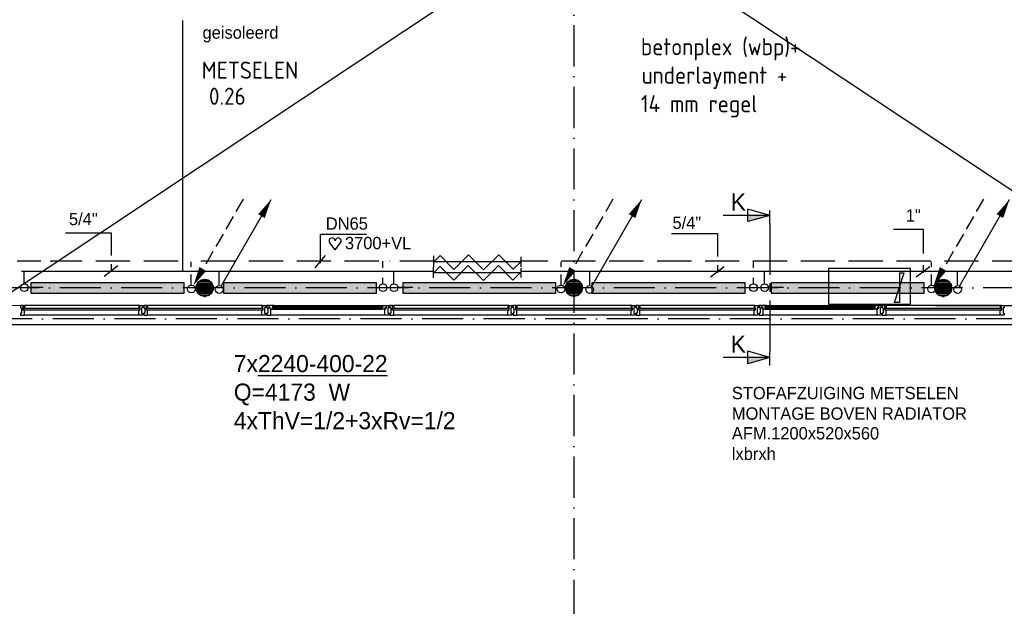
# Model space of a CAD drawing. Extents: x -866131 to -691536, y 173952 to 258052.
# Tile 34 of 160: x -850608 to -836210, y 212620 to 221189. Entities that reach past the tile are written whole.
import ezdxf
from ezdxf.enums import TextEntityAlignment as Align

# ---------------------------------------------------------------- set-up
doc = ezdxf.new("R2010")
doc.units = 0
doc.header["$LTSCALE"] = 100
for name, pattern in [('2322107', [2000, 1000, 1000]), ('2322108', [7, 5, -2]), ('CENTER2', [11.25, 7.5, -1.25, 1.25, -1.25]), ('CENTER4', [5, 3.125, -0.625, 0.625, -0.625]), ('DASHDOT', [9, 6, -1.5, 0, -1.5])]:
    doc.linetypes.add(name, pattern=pattern)
doc.layers.get('0').update_dxf_attribs({"linetype": 'CONTINUOUS'})
for name, color, linetype in [('AL$1----_ALGEMEEN', 7, 'CONTINUOUS'), ('AL$7----_STRAMIEN', 1, 'DASHDOT'), ('AL$8----_HULPLIJNEN', 2, 'CONTINUOUS'), ('AL21----_BUITENWAND', 4, 'CONTINUOUS'), ('AL28----_KONSTRUKTIE', 3, 'CONTINUOUS'), ('AL31----_BUITENKOZ', 7, 'CONTINUOUS'), ('ALXAA---_GEWBETON', 12, 'CONTINUOUS'), ('ALXOU---_GLAS', 7, 'CONTINUOUS'), ('BOUW', 8, 'CONTINUOUS'), ('DOORSNEDE', 1, 'CONTINUOUS'), ('VOLGNUMMER', 7, 'CONTINUOUS'), ('WI561---', 1, 'CONTINUOUS'), ('WL$1----', 4, 'CONTINUOUS'), ('WL531---', 4, 'CONTINUOUS'), ('WL561---', 4, 'CONTINUOUS'), ('WL561---_AANVOER', 4, 'CONTINUOUS'), ('WL561---_RETOUR', 4, 'CONTINUOUS'), ('WL570---_RETOUR', 3, 'CONTINUOUS'), ('WL570---_TOEVOER', 3, 'CONTINUOUS')]:
    doc.layers.add(name, color=color, linetype=linetype)
doc.styles.add('BURO-018', font='BUROFONT.shx', dxfattribs={"height": 180})
doc.styles.add('BURO-025', font='BUROFONT.shx', dxfattribs={"height": 250})
doc.styles.add('BURO-050', font='BUROFONT.shx', dxfattribs={"height": 500})
doc.styles.get("Standard").update_dxf_attribs({"font": 'ISOCP'})

# ---------------------------------------------------------------- blocks, each defined once
blk = doc.blocks.new('2322401')
at = {"color": 0, "linetype": 'CONTINUOUS'}
for p, q in [((-0.5, 0.5, 1), (-0.5, 0.5)), ((-0.5, 0.5, 1), (-0.5, -0.5, 1)), ((0.5, 0.5, 1), (-0.5, 0.5, 1)), ((0.5, 0.5), (-0.5, 0.5)), ((-0.5, 0.5), (-0.5, -0.5)), ((0.5, 0.5, 1), (0.5, 0.5)), ((0.5, -0.5, 1), (0.5, 0.5, 1)), ((0.5, -0.5), (0.5, 0.5)), ((-0.5, -0.5, 1), (-0.5, -0.5)), ((-0.5, -0.5, 1), (0.5, -0.5, 1)), ((-0.5, -0.5), (0.5, -0.5)), ((0.5, -0.5, 1), (0.5, -0.5))]:
    blk.add_line(p, q, dxfattribs=at)
blk = doc.blocks.new('CVHATCH1')
at = {"color": 0, "linetype": 'CONTINUOUS'}
blk.add_solid([(-0.5, -0.5), (0.5, -0.5), (-0.5, 0.5), (0.5, 0.5)], dxfattribs=at)
blk = doc.blocks.new('2322615')
at = {"color": 0, "linetype": 'CONTINUOUS'}
for p, q in [((-2.5, -7.5), (2.5, 7.5)), ((0, 7.5), (2.5, 7.5)), ((0, 7.5), (0, -7.5)), ((0, -7.5), (-2.5, -7.5))]:
    blk.add_line(p, q, dxfattribs=at)
at = {"color": 0, "linetype": 'CONTINUOUS', "style": 'BURO-018', "flags": 1}
blk.add_attdef('W_ID', (0, 0), '', height=1.8, dxfattribs=at)
blk = doc.blocks.new('CVRINFO2')
at = {"color": 0, "linetype": 'CONTINUOUS', "style": 'BURO-025'}
for tag, p in [('CV_TEXT125', (0, 0)), ('CV_TEXT225', (0, -4.17)), ('CV_TEXT325', (0, -8.33)), ('CV_TEXT425', (0, -12.5))]:
    blk.add_attdef(tag, p, '', height=2.5, dxfattribs=at)
blk = doc.blocks.new('LDV3108')
at = {"color": 0, "linetype": 'CONTINUOUS'}
for p, q in [((6.75, 11.69), (5.81, 10.07)), ((5.44, 9.42), (4.5, 7.79)), ((4.13, 7.14), (3.19, 5.52)), ((2.81, 4.87), (1.88, 3.25)), ((1.5, 2.6), (0.56, 0.97))]:
    blk.add_line(p, q, dxfattribs=at)
blk.add_lwpolyline([(0.25, 0.43, 0, 1, 0), (1.5, 2.6, 1, 1, 0)], format="xyseb", dxfattribs=at)
blk.add_circle((0, 0), 0.5, dxfattribs=at)
blk = doc.blocks.new('LDV1107')
at = {"color": 0, "linetype": 'CONTINUOUS'}
blk.add_line((0.25, 0.43), (6.75, 11.69), dxfattribs=at)
blk.add_lwpolyline([(6.75, 11.69, 0, 1, 0), (5.5, 9.53, 1, 1, 0)], format="xyseb", dxfattribs=at)
blk.add_circle((0, 0), 0.5, dxfattribs=at)
blk = doc.blocks.new('HART')
at = {"color": 1}
for q in [(-28.1, 39.5), (51.4, 39.5)]:
    blk.add_line((11.6, -12.9), q, dxfattribs=at)
for centre, start, end in [((-10.5, 52.8), 0, 217.18669), ((33.8, 52.8), 322.81331, 180)]:
    blk.add_arc(centre, 22.1, start, end, dxfattribs=at)

msp = doc.modelspace()

# ---------------------------------------------------------------- linework, layer by layer
at = {"color": 3, "linetype": 'CONTINUOUS'}
for p, q in [((-844550.119, 217578.955), (-844550.119, 217738.411)), ((-844547.761, 217657.912), (-844461.402, 217744.271)), ((-844461.402, 217744.271), (-844257.294, 217540.163)), ((-844257.294, 217540.163), (-844043.167, 217754.29)), ((-844043.167, 217754.29), (-843823.453, 217534.576)), ((-843823.453, 217534.576), (-843603.739, 217754.29)), ((-843603.739, 217754.29), (-843392.183, 217542.734)), ((-843277.006, 217577.9), (-843277.006, 217725.635)), ((-844554.495, 217419.607), (-844554.495, 217574.071)), ((-844547.907, 217497.227), (-844461.693, 217583.441)), ((-844546.567, 217657.912), (-843277.006, 217657.912)), ((-844465.923, 217587.668), (-844261.67, 217383.416)), ((-844261.67, 217383.416), (-844047.543, 217597.543)), ((-844047.543, 217597.543), (-843827.829, 217377.829)), ((-843827.829, 217377.829), (-843608.115, 217597.543)), ((-843608.115, 217597.543), (-843396.56, 217385.987)), ((-843392.183, 217542.734), (-843277.006, 217657.912)), ((-844546.713, 217496.938), (-843277.152, 217496.938)), ((-843396.56, 217385.987), (-843281.382, 217501.165)), ((-843281.382, 217558.98), (-843281.382, 217425.181))]:
    msp.add_line(p, q, dxfattribs=at)
at = {"layer": 'AL$1----_ALGEMEEN', "color": 8}
for p, q in [((-851026.336, 217014.366), (-833565.326, 228608.866)), ((-833565.326, 217010.397), (-851026.336, 228608.866)), ((-833565.326, 217010.397), (-851026.336, 217014.366))]:
    msp.add_line(p, q, dxfattribs=at)
at = {"layer": 'AL$7----_STRAMIEN', "color": 1}
for points in [[(-842502.826, 252610.366), (-842502.826, 212021.228)], [(-730609.16, 217271.228), (-862679.018, 217271.228)], [(-719909.644, 216821.228), (-863263.924, 216821.228)]]:
    msp.add_lwpolyline(points, dxfattribs=at)
at = {"layer": 'AL$8----_HULPLIJNEN', "color": 8}
msp.add_line((-837214.158, 217011.366), (-800012.826, 217011.366), dxfattribs=at)
at = {"layer": 'AL21----_BUITENWAND', "color": 8}
msp.add_line((-830802.887, 216731.228), (-859242.826, 216731.228), dxfattribs=at)
at = {"layer": 'AL28----_KONSTRUKTIE', "color": 8}
for centre in [(-847902.826, 217271.228), (-847902.826, 217271.228), (-842502.826, 217271.228), (-842502.826, 217271.228), (-837102.826, 217271.228), (-837102.826, 217271.228)]:
    msp.add_circle(centre, 125, dxfattribs=at)
at = {"layer": 'AL31----_BUITENKOZ', "color": 8, "linetype": 'CONTINUOUS'}
for p, q in [((-850554.826, 217011.366), (-850593.826, 217011.366)), ((-850593.826, 217011.366), (-850593.826, 217005.366)), ((-850593.826, 217005.366), (-850593.826, 216991.366)), ((-850593.826, 216991.366), (-850593.826, 216991.366)), ((-850593.826, 216991.366), (-850593.826, 216981.366)), ((-850554.826, 216944.366), (-850554.826, 217011.366)), ((-850554.826, 216974.367), (-850554.826, 217006.366)), ((-850554.826, 217006.366), (-850549.826, 217006.366)), ((-850549.826, 217006.366), (-850549.826, 217011.366)), ((-850549.826, 217011.366), (-850537.826, 217011.366)), ((-850537.826, 217011.366), (-850537.826, 216974.367)), ((-848855.826, 217011.366), (-848867.826, 217011.366)), ((-848867.826, 217011.366), (-848867.826, 216974.367)), ((-848855.826, 217006.366), (-848855.826, 217011.366)), ((-848850.826, 217006.366), (-848855.826, 217006.366)), ((-848850.826, 217011.366), (-848811.826, 217011.366)), ((-848850.826, 216944.366), (-848850.826, 217011.366)), ((-848850.826, 216974.367), (-848850.826, 217006.366)), ((-848811.826, 217011.366), (-848811.826, 217005.366)), ((-848811.826, 217005.366), (-848811.826, 216991.366)), ((-848811.826, 216991.366), (-848811.826, 216991.366)), ((-848811.826, 216991.366), (-848811.826, 216981.366)), ((-848754.826, 217011.366), (-848793.826, 217011.366)), ((-848793.826, 217011.366), (-848793.826, 217005.366)), ((-848793.826, 217005.366), (-848793.826, 216991.366)), ((-848793.826, 216991.366), (-848793.826, 216991.366)), ((-848793.826, 216991.366), (-848793.826, 216981.366)), ((-848754.826, 216944.366), (-848754.826, 217011.366)), ((-848754.826, 216974.367), (-848754.826, 217006.366)), ((-848754.826, 217006.366), (-848749.826, 217006.366)), ((-848749.826, 217006.366), (-848749.826, 217011.366)), ((-848749.826, 217011.366), (-848737.826, 217011.366)), ((-848737.826, 217011.366), (-848737.826, 216974.367)), ((-847055.826, 217011.366), (-847067.826, 217011.366)), ((-847067.826, 217011.366), (-847067.826, 216974.367)), ((-847055.826, 217006.366), (-847055.826, 217011.366)), ((-847050.826, 217006.366), (-847055.826, 217006.366)), ((-847050.826, 217011.366), (-847011.826, 217011.366)), ((-847050.826, 216944.366), (-847050.826, 217011.366)), ((-847050.826, 216974.367), (-847050.826, 217006.366)), ((-847011.826, 217011.366), (-847011.826, 217005.366)), ((-847011.826, 217005.366), (-847011.826, 216991.366)), ((-847011.826, 216991.366), (-847011.826, 216991.366)), ((-847011.826, 216991.366), (-847011.826, 216981.366)), ((-845154.826, 217011.366), (-845193.826, 217011.366)), ((-845193.826, 217011.366), (-845193.826, 217005.366)), ((-845193.826, 217005.366), (-845193.826, 216991.366)), ((-845193.826, 216991.366), (-845193.826, 216991.366)), ((-845193.826, 216991.366), (-845193.826, 216981.366)), ((-845154.826, 216944.366), (-845154.826, 217011.366)), ((-845154.826, 216974.367), (-845154.826, 217006.366)), ((-845154.826, 217006.366), (-845149.826, 217006.366)), ((-845149.826, 217006.366), (-845149.826, 217011.366)), ((-845149.826, 217011.366), (-845137.826, 217011.366)), ((-845137.826, 217011.366), (-845137.826, 216974.367)), ((-843455.826, 217011.366), (-843467.826, 217011.366)), ((-843467.826, 217011.366), (-843467.826, 216974.367)), ((-843455.826, 217006.366), (-843455.826, 217011.366)), ((-843450.826, 217006.366), (-843455.826, 217006.366)), ((-843450.826, 217011.366), (-843411.826, 217011.366)), ((-843450.826, 216944.366), (-843450.826, 217011.366)), ((-843450.826, 216974.367), (-843450.826, 217006.366)), ((-843411.826, 217011.366), (-843411.826, 217005.366)), ((-843411.826, 217005.366), (-843411.826, 216991.366)), ((-843411.826, 216991.366), (-843411.826, 216991.366)), ((-843411.826, 216991.366), (-843411.826, 216981.366)), ((-843354.826, 217011.366), (-843393.826, 217011.366)), ((-843393.826, 217011.366), (-843393.826, 217005.366)), ((-843393.826, 217005.366), (-843393.826, 216991.366)), ((-843393.826, 216991.366), (-843393.826, 216991.366)), ((-843393.826, 216991.366), (-843393.826, 216981.366)), ((-843354.826, 216944.366), (-843354.826, 217011.366)), ((-843354.826, 216974.367), (-843354.826, 217006.366)), ((-843354.826, 217006.366), (-843349.826, 217006.366)), ((-843349.826, 217006.366), (-843349.826, 217011.366)), ((-843349.826, 217011.366), (-843337.826, 217011.366)), ((-843337.826, 217011.366), (-843337.826, 216974.367)), ((-841655.826, 217011.366), (-841667.826, 217011.366)), ((-841667.826, 217011.366), (-841667.826, 216974.367)), ((-841655.826, 217006.366), (-841655.826, 217011.366)), ((-841650.826, 217006.366), (-841655.826, 217006.366)), ((-841650.826, 217011.366), (-841611.826, 217011.366)), ((-841650.826, 216944.366), (-841650.826, 217011.366)), ((-841650.826, 216974.367), (-841650.826, 217006.366)), ((-841611.826, 217011.366), (-841611.826, 217005.366)), ((-841611.826, 217005.366), (-841611.826, 216991.366)), ((-841611.826, 216991.366), (-841611.826, 216991.366)), ((-841611.826, 216991.366), (-841611.826, 216981.366)), ((-841554.826, 217011.366), (-841593.826, 217011.366)), ((-841593.826, 217011.366), (-841593.826, 217005.366)), ((-841593.826, 217005.366), (-841593.826, 216991.366)), ((-841593.826, 216991.366), (-841593.826, 216991.366)), ((-841593.826, 216991.366), (-841593.826, 216981.366)), ((-841554.826, 216944.366), (-841554.826, 217011.366)), ((-841554.826, 216974.367), (-841554.826, 217006.366)), ((-841554.826, 217006.366), (-841549.826, 217006.366)), ((-841549.826, 217006.366), (-841549.826, 217011.366)), ((-841549.826, 217011.366), (-841537.826, 217011.366)), ((-841537.826, 217011.366), (-841537.826, 216974.367)), ((-839855.826, 217011.366), (-839867.826, 217011.366)), ((-839867.826, 217011.366), (-839867.826, 216974.367)), ((-839855.826, 217006.366), (-839855.826, 217011.366)), ((-839850.826, 217006.366), (-839855.826, 217006.366)), ((-839850.826, 217011.366), (-839811.826, 217011.366)), ((-839850.826, 216944.366), (-839850.826, 217011.366)), ((-839850.826, 216974.367), (-839850.826, 217006.366)), ((-839811.826, 217011.366), (-839811.826, 217005.366)), ((-839811.826, 217005.366), (-839811.826, 216991.366)), ((-839811.826, 216991.366), (-839811.826, 216991.366)), ((-839811.826, 216991.366), (-839811.826, 216981.366)), ((-837954.826, 217011.366), (-837993.826, 217011.366)), ((-837993.826, 217011.366), (-837993.826, 217005.366)), ((-837993.826, 217005.366), (-837993.826, 216991.366)), ((-837993.826, 216991.366), (-837993.826, 216991.366)), ((-837993.826, 216991.366), (-837993.826, 216981.366)), ((-837954.826, 216944.366), (-837954.826, 217011.366)), ((-837954.826, 216974.367), (-837954.826, 217006.366)), ((-837954.826, 217006.366), (-837949.826, 217006.366)), ((-837949.826, 217006.366), (-837949.826, 217011.366)), ((-837949.826, 217011.366), (-837937.826, 217011.366)), ((-837937.826, 217011.366), (-837937.826, 216974.367)), ((-836255.826, 217011.366), (-836267.826, 217011.366)), ((-836267.826, 217011.366), (-836267.826, 216974.367)), ((-836255.826, 217006.366), (-836255.826, 217011.366)), ((-836250.826, 217006.366), (-836255.826, 217006.366)), ((-836250.826, 217011.366), (-836211.826, 217011.366)), ((-836250.826, 216944.366), (-836250.826, 217011.366)), ((-836250.826, 216974.367), (-836250.826, 217006.366)), ((-836211.826, 217011.366), (-836211.826, 217005.366)), ((-836211.826, 217005.366), (-836211.826, 216991.366)), ((-836211.826, 216991.366), (-836211.826, 216991.366)), ((-836211.826, 216991.366), (-836211.826, 216981.366)), ((-850593.826, 216981.366), (-850579.826, 216981.366)), ((-850579.826, 216901.366), (-850593.826, 216901.366)), ((-850593.826, 216901.366), (-850593.826, 216892.366)), ((-850593.826, 216892.366), (-850593.826, 216892.366)), ((-850593.826, 216892.366), (-850593.826, 216878.366)), ((-850593.826, 216878.366), (-850593.826, 216872.366)), ((-850593.826, 216872.366), (-850574.899, 216872.366)), ((-850579.826, 216981.366), (-850579.826, 216901.366)), ((-850574.899, 216872.366), (-850537.826, 216872.366)), ((-850537.826, 216974.367), (-850554.826, 216974.367)), ((-850537.826, 216944.366), (-850554.826, 216944.366)), ((-850537.826, 216891.366), (-850537.826, 216944.366)), ((-850537.826, 216883.366), (-850537.826, 216891.366)), ((-850537.826, 216879.366), (-850537.826, 216883.366)), ((-850537.826, 216872.366), (-850537.826, 216879.366)), ((-848867.826, 216974.367), (-848850.826, 216974.367)), ((-848867.826, 216891.366), (-848867.826, 216944.366)), ((-848867.826, 216944.366), (-848850.826, 216944.366)), ((-848867.826, 216883.366), (-848867.826, 216891.366)), ((-848867.826, 216879.366), (-848867.826, 216883.366)), ((-848867.826, 216872.366), (-848867.826, 216879.366)), ((-848830.754, 216872.366), (-848867.826, 216872.366)), ((-848811.826, 216872.366), (-848830.754, 216872.366)), ((-848811.826, 216981.366), (-848825.826, 216981.366)), ((-848825.826, 216981.366), (-848825.826, 216901.366)), ((-848825.826, 216901.366), (-848811.826, 216901.366)), ((-848811.826, 216901.366), (-848811.826, 216891.866)), ((-848811.826, 216891.866), (-848811.826, 216891.866)), ((-848811.826, 216891.866), (-848811.826, 216878.366)), ((-848811.826, 216878.366), (-848811.826, 216872.366)), ((-848793.826, 216981.366), (-848779.826, 216981.366)), ((-848779.826, 216901.366), (-848793.826, 216901.366)), ((-848793.826, 216901.366), (-848793.826, 216892.366)), ((-848793.826, 216892.366), (-848793.826, 216892.366)), ((-848793.826, 216892.366), (-848793.826, 216878.366)), ((-848793.826, 216878.366), (-848793.826, 216872.366)), ((-848793.826, 216872.366), (-848774.899, 216872.366)), ((-848779.826, 216981.366), (-848779.826, 216901.366)), ((-848774.899, 216872.366), (-848737.826, 216872.366)), ((-848737.826, 216974.367), (-848754.826, 216974.367)), ((-848737.826, 216944.366), (-848754.826, 216944.366)), ((-848737.826, 216891.366), (-848737.826, 216944.366)), ((-848737.826, 216883.366), (-848737.826, 216891.366)), ((-848737.826, 216879.366), (-848737.826, 216883.366)), ((-848737.826, 216872.366), (-848737.826, 216879.366)), ((-847067.826, 216974.367), (-847050.826, 216974.367)), ((-847067.826, 216891.366), (-847067.826, 216944.366)), ((-847067.826, 216944.366), (-847050.826, 216944.366)), ((-847067.826, 216883.366), (-847067.826, 216891.366)), ((-847067.826, 216879.366), (-847067.826, 216883.366)), ((-847067.826, 216872.366), (-847067.826, 216879.366)), ((-847030.754, 216872.366), (-847067.826, 216872.366)), ((-847011.826, 216872.366), (-847030.754, 216872.366)), ((-847011.826, 216981.366), (-847025.826, 216981.366)), ((-847025.826, 216981.366), (-847025.826, 216901.366)), ((-847025.826, 216901.366), (-847011.826, 216901.366)), ((-847011.826, 216901.366), (-847011.826, 216891.866)), ((-847011.826, 216891.866), (-847011.826, 216891.866)), ((-847011.826, 216891.866), (-847011.826, 216878.366)), ((-847011.826, 216878.366), (-847011.826, 216872.366)), ((-845193.826, 216981.366), (-845179.826, 216981.366)), ((-845179.826, 216901.366), (-845193.826, 216901.366)), ((-845193.826, 216901.366), (-845193.826, 216892.366)), ((-845193.826, 216892.366), (-845193.826, 216892.366)), ((-845193.826, 216892.366), (-845193.826, 216878.366)), ((-845193.826, 216878.366), (-845193.826, 216872.366)), ((-845193.826, 216872.366), (-845174.899, 216872.366)), ((-845179.826, 216981.366), (-845179.826, 216901.366)), ((-845174.899, 216872.366), (-845137.826, 216872.366)), ((-845137.826, 216974.367), (-845154.826, 216974.367)), ((-845137.826, 216944.366), (-845154.826, 216944.366)), ((-845137.826, 216891.366), (-845137.826, 216944.366)), ((-845137.826, 216883.366), (-845137.826, 216891.366)), ((-845137.826, 216879.366), (-845137.826, 216883.366)), ((-845137.826, 216872.366), (-845137.826, 216879.366)), ((-843467.826, 216974.367), (-843450.826, 216974.367)), ((-843467.826, 216891.366), (-843467.826, 216944.366)), ((-843467.826, 216944.366), (-843450.826, 216944.366)), ((-843467.826, 216883.366), (-843467.826, 216891.366)), ((-843467.826, 216879.366), (-843467.826, 216883.366)), ((-843467.826, 216872.366), (-843467.826, 216879.366)), ((-843430.754, 216872.366), (-843467.826, 216872.366)), ((-843411.826, 216872.366), (-843430.754, 216872.366)), ((-843411.826, 216981.366), (-843425.826, 216981.366)), ((-843425.826, 216981.366), (-843425.826, 216901.366)), ((-843425.826, 216901.366), (-843411.826, 216901.366)), ((-843411.826, 216901.366), (-843411.826, 216891.866)), ((-843411.826, 216891.866), (-843411.826, 216891.866)), ((-843411.826, 216891.866), (-843411.826, 216878.366)), ((-843411.826, 216878.366), (-843411.826, 216872.366)), ((-843393.826, 216981.366), (-843379.826, 216981.366)), ((-843379.826, 216901.366), (-843393.826, 216901.366)), ((-843393.826, 216901.366), (-843393.826, 216892.366)), ((-843393.826, 216892.366), (-843393.826, 216892.366)), ((-843393.826, 216892.366), (-843393.826, 216878.366)), ((-843393.826, 216878.366), (-843393.826, 216872.366)), ((-843393.826, 216872.366), (-843374.899, 216872.366)), ((-843379.826, 216981.366), (-843379.826, 216901.366)), ((-843374.899, 216872.366), (-843337.826, 216872.366)), ((-843337.826, 216974.367), (-843354.826, 216974.367)), ((-843337.826, 216944.366), (-843354.826, 216944.366)), ((-843337.826, 216891.366), (-843337.826, 216944.366)), ((-843337.826, 216883.366), (-843337.826, 216891.366)), ((-843337.826, 216879.366), (-843337.826, 216883.366)), ((-843337.826, 216872.366), (-843337.826, 216879.366)), ((-841667.826, 216974.367), (-841650.826, 216974.367)), ((-841667.826, 216891.366), (-841667.826, 216944.366)), ((-841667.826, 216944.366), (-841650.826, 216944.366)), ((-841667.826, 216883.366), (-841667.826, 216891.366)), ((-841667.826, 216879.366), (-841667.826, 216883.366)), ((-841667.826, 216872.366), (-841667.826, 216879.366)), ((-841630.754, 216872.366), (-841667.826, 216872.366)), ((-841611.826, 216872.366), (-841630.754, 216872.366)), ((-841611.826, 216981.366), (-841625.826, 216981.366)), ((-841625.826, 216981.366), (-841625.826, 216901.366)), ((-841625.826, 216901.366), (-841611.826, 216901.366)), ((-841611.826, 216901.366), (-841611.826, 216891.866)), ((-841611.826, 216891.866), (-841611.826, 216891.866)), ((-841611.826, 216891.866), (-841611.826, 216878.366)), ((-841611.826, 216878.366), (-841611.826, 216872.366)), ((-841593.826, 216981.366), (-841579.826, 216981.366)), ((-841579.826, 216901.366), (-841593.826, 216901.366)), ((-841593.826, 216901.366), (-841593.826, 216892.366)), ((-841593.826, 216892.366), (-841593.826, 216892.366)), ((-841593.826, 216892.366), (-841593.826, 216878.366)), ((-841593.826, 216878.366), (-841593.826, 216872.366)), ((-841593.826, 216872.366), (-841574.899, 216872.366)), ((-841579.826, 216981.366), (-841579.826, 216901.366)), ((-841574.899, 216872.366), (-841537.826, 216872.366)), ((-841537.826, 216974.367), (-841554.826, 216974.367)), ((-841537.826, 216944.366), (-841554.826, 216944.366)), ((-841537.826, 216891.366), (-841537.826, 216944.366)), ((-841537.826, 216883.366), (-841537.826, 216891.366)), ((-841537.826, 216879.366), (-841537.826, 216883.366)), ((-841537.826, 216872.366), (-841537.826, 216879.366)), ((-839867.826, 216974.367), (-839850.826, 216974.367)), ((-839867.826, 216891.366), (-839867.826, 216944.366)), ((-839867.826, 216944.366), (-839850.826, 216944.366)), ((-839867.826, 216883.366), (-839867.826, 216891.366)), ((-839867.826, 216879.366), (-839867.826, 216883.366)), ((-839867.826, 216872.366), (-839867.826, 216879.366)), ((-839830.754, 216872.366), (-839867.826, 216872.366)), ((-839811.826, 216872.366), (-839830.754, 216872.366)), ((-839811.826, 216981.366), (-839825.826, 216981.366)), ((-839825.826, 216981.366), (-839825.826, 216901.366)), ((-839825.826, 216901.366), (-839811.826, 216901.366)), ((-839811.826, 216901.366), (-839811.826, 216891.866)), ((-839811.826, 216891.866), (-839811.826, 216891.866)), ((-839811.826, 216891.866), (-839811.826, 216878.366)), ((-839811.826, 216878.366), (-839811.826, 216872.366)), ((-837993.826, 216981.366), (-837979.826, 216981.366)), ((-837979.826, 216901.366), (-837993.826, 216901.366)), ((-837993.826, 216901.366), (-837993.826, 216892.366)), ((-837993.826, 216892.366), (-837993.826, 216892.366)), ((-837993.826, 216892.366), (-837993.826, 216878.366)), ((-837993.826, 216878.366), (-837993.826, 216872.366)), ((-837993.826, 216872.366), (-837974.899, 216872.366)), ((-837979.826, 216981.366), (-837979.826, 216901.366)), ((-837974.899, 216872.366), (-837937.826, 216872.366)), ((-837937.826, 216974.367), (-837954.826, 216974.367)), ((-837937.826, 216944.366), (-837954.826, 216944.366)), ((-837937.826, 216891.366), (-837937.826, 216944.366)), ((-837937.826, 216883.366), (-837937.826, 216891.366)), ((-837937.826, 216879.366), (-837937.826, 216883.366)), ((-837937.826, 216872.366), (-837937.826, 216879.366)), ((-836267.826, 216974.367), (-836250.826, 216974.367)), ((-836267.826, 216891.366), (-836267.826, 216944.366)), ((-836267.826, 216944.366), (-836250.826, 216944.366)), ((-836267.826, 216883.366), (-836267.826, 216891.366)), ((-836267.826, 216879.366), (-836267.826, 216883.366)), ((-836267.826, 216872.366), (-836267.826, 216879.366)), ((-836230.754, 216872.366), (-836267.826, 216872.366)), ((-836211.826, 216872.366), (-836230.754, 216872.366)), ((-836211.826, 216981.366), (-836225.826, 216981.366)), ((-836225.826, 216981.366), (-836225.826, 216901.366)), ((-836225.826, 216901.366), (-836211.826, 216901.366)), ((-836211.826, 216901.366), (-836211.826, 216891.866)), ((-836211.826, 216891.866), (-836211.826, 216891.866)), ((-836211.826, 216891.866), (-836211.826, 216878.366)), ((-836211.826, 216878.366), (-836211.826, 216872.366))]:
    msp.add_line(p, q, dxfattribs=at)
at = {"layer": 'AL31----_BUITENKOZ', "color": 8}
for p, q in [((-848867.826, 217011.366), (-850537.826, 217011.366)), ((-847067.826, 217011.366), (-848737.826, 217011.366)), ((-846993.826, 217011.366), (-846993.826, 216981.866)), ((-846960.826, 217011.366), (-846993.826, 217011.366)), ((-846960.826, 216975.366), (-846960.826, 217011.366)), ((-846950.577, 217010.124), (-846957.642, 217010.124)), ((-846957.642, 217010.124), (-846957.642, 216980.366)), ((-846948.128, 217014.366), (-846950.577, 217010.124)), ((-846905.642, 217014.366), (-846948.128, 217014.366)), ((-846905.642, 216973.366), (-846905.642, 217014.366)), ((-846905.642, 217012.07), (-846905.642, 216998.538)), ((-846888.642, 217012.07), (-846905.642, 217012.07)), ((-846905.642, 216998.538), (-846888.642, 216998.538)), ((-846890.701, 217014.366), (-845314.951, 217014.366)), ((-846888.642, 216998.538), (-846888.642, 217012.07)), ((-845317.01, 216998.538), (-845317.01, 217012.07)), ((-845317.01, 217012.07), (-845300.01, 217012.07)), ((-845300.01, 216998.538), (-845317.01, 216998.538)), ((-845300.01, 216973.366), (-845300.01, 217014.366)), ((-845300.01, 217014.366), (-845257.524, 217014.366)), ((-845300.01, 217012.07), (-845300.01, 216998.538)), ((-845257.524, 217014.366), (-845255.075, 217010.124)), ((-845255.075, 217010.124), (-845248.01, 217010.124)), ((-845248.01, 217010.124), (-845248.01, 216980.366)), ((-845244.826, 216975.366), (-845244.826, 217011.366)), ((-845244.826, 217011.366), (-845211.826, 217011.366)), ((-845211.826, 217011.366), (-845211.826, 216981.866)), ((-843467.826, 217011.366), (-845137.826, 217011.366)), ((-841667.826, 217011.366), (-843337.826, 217011.366)), ((-839867.826, 217011.366), (-841537.826, 217011.366)), ((-839793.826, 217011.366), (-839793.826, 216981.866)), ((-839760.826, 217011.366), (-839793.826, 217011.366)), ((-839760.826, 216975.366), (-839760.826, 217011.366)), ((-839750.577, 217010.124), (-839757.642, 217010.124)), ((-839757.642, 217010.124), (-839757.642, 216980.366)), ((-839748.128, 217014.366), (-839750.577, 217010.124)), ((-839705.642, 217014.366), (-839748.128, 217014.366)), ((-839705.642, 216973.366), (-839705.642, 217014.366)), ((-839705.642, 217012.07), (-839705.642, 216998.538)), ((-839688.642, 217012.07), (-839705.642, 217012.07)), ((-839705.642, 216998.538), (-839688.642, 216998.538)), ((-839690.701, 217014.366), (-838114.951, 217014.366)), ((-839688.642, 216998.538), (-839688.642, 217012.07)), ((-838117.01, 216998.538), (-838117.01, 217012.07)), ((-838117.01, 217012.07), (-838100.01, 217012.07)), ((-838100.01, 216998.538), (-838117.01, 216998.538)), ((-838100.01, 216973.366), (-838100.01, 217014.366)), ((-838100.01, 217014.366), (-838057.524, 217014.366)), ((-838100.01, 217012.07), (-838100.01, 216998.538)), ((-838057.524, 217014.366), (-838055.075, 217010.124)), ((-838055.075, 217010.124), (-838048.01, 217010.124)), ((-838048.01, 217010.124), (-838048.01, 216980.366)), ((-838044.826, 216975.366), (-838044.826, 217011.366)), ((-838044.826, 217011.366), (-838011.826, 217011.366)), ((-838011.826, 217011.366), (-838011.826, 216981.866)), ((-836267.826, 217011.366), (-837937.826, 217011.366)), ((-848867.826, 216872.366), (-850537.826, 216872.366)), ((-847067.826, 216872.366), (-848737.826, 216872.366)), ((-846993.826, 216981.866), (-846979.826, 216981.866)), ((-846979.826, 216901.866), (-846993.826, 216901.866)), ((-846993.826, 216901.866), (-846993.826, 216872.366)), ((-846993.826, 216872.366), (-846937.826, 216872.366)), ((-846979.826, 216981.866), (-846979.826, 216901.866)), ((-846946.826, 216975.366), (-846960.826, 216975.366)), ((-846957.642, 216980.366), (-846935.142, 216980.366)), ((-846946.826, 216960.366), (-846946.826, 216975.366)), ((-846937.826, 216960.366), (-846946.826, 216960.366)), ((-846935.142, 216975.366), (-846943.142, 216975.366)), ((-846943.142, 216975.366), (-846943.142, 216960.366)), ((-846943.142, 216960.366), (-846937.826, 216960.366)), ((-846937.826, 216872.366), (-846937.826, 216960.366)), ((-846937.826, 216960.366), (-846890.701, 216960.366)), ((-845267.826, 216872.366), (-846937.826, 216872.366)), ((-846935.142, 216980.366), (-846935.142, 216975.366)), ((-846888.642, 216973.366), (-846905.642, 216973.366)), ((-846890.701, 216960.366), (-846888.642, 216973.366)), ((-846890.701, 216960.366), (-845314.951, 216960.366)), ((-845314.951, 216960.366), (-845317.01, 216973.366)), ((-845317.01, 216973.366), (-845300.01, 216973.366)), ((-845267.826, 216960.366), (-845314.951, 216960.366)), ((-845248.01, 216980.366), (-845270.51, 216980.366)), ((-845270.51, 216980.366), (-845270.51, 216975.366)), ((-845270.51, 216975.366), (-845262.51, 216975.366)), ((-845267.826, 216872.366), (-845267.826, 216960.366)), ((-845267.826, 216960.366), (-845258.826, 216960.366)), ((-845262.51, 216960.366), (-845267.826, 216960.366)), ((-845211.826, 216872.366), (-845267.826, 216872.366)), ((-845262.51, 216975.366), (-845262.51, 216960.366)), ((-845258.826, 216960.366), (-845258.826, 216975.366)), ((-845258.826, 216975.366), (-845244.826, 216975.366)), ((-845211.826, 216981.866), (-845225.826, 216981.866)), ((-845225.826, 216981.866), (-845225.826, 216901.866)), ((-845225.826, 216901.866), (-845211.826, 216901.866)), ((-845211.826, 216901.866), (-845211.826, 216872.366)), ((-843467.826, 216872.366), (-845137.826, 216872.366)), ((-841667.826, 216872.366), (-843337.826, 216872.366)), ((-839867.826, 216872.366), (-841537.826, 216872.366)), ((-839793.826, 216981.866), (-839779.826, 216981.866)), ((-839779.826, 216901.866), (-839793.826, 216901.866)), ((-839793.826, 216901.866), (-839793.826, 216872.366)), ((-839793.826, 216872.366), (-839737.826, 216872.366)), ((-839779.826, 216981.866), (-839779.826, 216901.866)), ((-839746.826, 216975.366), (-839760.826, 216975.366)), ((-839757.642, 216980.366), (-839735.142, 216980.366)), ((-839746.826, 216960.366), (-839746.826, 216975.366)), ((-839737.826, 216960.366), (-839746.826, 216960.366)), ((-839735.142, 216975.366), (-839743.142, 216975.366)), ((-839743.142, 216975.366), (-839743.142, 216960.366)), ((-839743.142, 216960.366), (-839737.826, 216960.366)), ((-839737.826, 216872.366), (-839737.826, 216960.366)), ((-839737.826, 216960.366), (-839690.701, 216960.366)), ((-838067.826, 216872.366), (-839737.826, 216872.366)), ((-839735.142, 216980.366), (-839735.142, 216975.366)), ((-839688.642, 216973.366), (-839705.642, 216973.366)), ((-839690.701, 216960.366), (-839688.642, 216973.366)), ((-839690.701, 216960.366), (-838114.951, 216960.366)), ((-838114.951, 216960.366), (-838117.01, 216973.366)), ((-838117.01, 216973.366), (-838100.01, 216973.366)), ((-838067.826, 216960.366), (-838114.951, 216960.366)), ((-838048.01, 216980.366), (-838070.51, 216980.366)), ((-838070.51, 216980.366), (-838070.51, 216975.366)), ((-838070.51, 216975.366), (-838062.51, 216975.366)), ((-838067.826, 216872.366), (-838067.826, 216960.366)), ((-838067.826, 216960.366), (-838058.826, 216960.366)), ((-838062.51, 216960.366), (-838067.826, 216960.366)), ((-838011.826, 216872.366), (-838067.826, 216872.366)), ((-838062.51, 216975.366), (-838062.51, 216960.366)), ((-838058.826, 216960.366), (-838058.826, 216975.366)), ((-838058.826, 216975.366), (-838044.826, 216975.366)), ((-838011.826, 216981.866), (-838025.826, 216981.866)), ((-838025.826, 216981.866), (-838025.826, 216901.866)), ((-838025.826, 216901.866), (-838011.826, 216901.866)), ((-838011.826, 216901.866), (-838011.826, 216872.366)), ((-836267.826, 216872.366), (-837937.826, 216872.366))]:
    msp.add_line(p, q, dxfattribs=at)
at = {"layer": 'ALXAA---_GEWBETON', "color": 8}
for p, q in [((-848026.835, 217286.94), (-847778.818, 217286.94)), ((-848026.835, 217286.94), (-847778.818, 217286.94)), ((-848022.616, 217306.94), (-847783.036, 217306.94)), ((-848022.616, 217306.94), (-847783.036, 217306.94)), ((-848014.724, 217326.94), (-847790.929, 217326.94)), ((-848014.724, 217326.94), (-847790.929, 217326.94)), ((-848002.288, 217346.94), (-847803.365, 217346.94)), ((-848002.288, 217346.94), (-847803.365, 217346.94)), ((-847983.226, 217366.94), (-847822.427, 217366.94)), ((-847983.226, 217366.94), (-847822.427, 217366.94)), ((-847950.108, 217386.94), (-847855.545, 217386.94)), ((-847950.108, 217386.94), (-847855.545, 217386.94)), ((-842626.835, 217286.94), (-842378.818, 217286.94)), ((-842626.835, 217286.94), (-842378.818, 217286.94)), ((-842622.616, 217306.94), (-842383.036, 217306.94)), ((-842622.616, 217306.94), (-842383.036, 217306.94)), ((-842614.724, 217326.94), (-842390.929, 217326.94)), ((-842614.724, 217326.94), (-842390.929, 217326.94)), ((-842602.288, 217346.94), (-842403.365, 217346.94)), ((-842602.288, 217346.94), (-842403.365, 217346.94)), ((-842583.226, 217366.94), (-842422.427, 217366.94)), ((-842583.226, 217366.94), (-842422.427, 217366.94)), ((-842550.108, 217386.94), (-842455.545, 217386.94)), ((-842550.108, 217386.94), (-842455.545, 217386.94)), ((-837226.835, 217286.94), (-836978.818, 217286.94)), ((-837226.835, 217286.94), (-836978.818, 217286.94)), ((-837222.616, 217306.94), (-836983.036, 217306.94)), ((-837222.616, 217306.94), (-836983.036, 217306.94)), ((-837214.724, 217326.94), (-836990.929, 217326.94)), ((-837214.724, 217326.94), (-836990.929, 217326.94)), ((-837202.288, 217346.94), (-837003.365, 217346.94)), ((-837202.288, 217346.94), (-837003.365, 217346.94)), ((-837183.226, 217366.94), (-837022.427, 217366.94)), ((-837183.226, 217366.94), (-837022.427, 217366.94)), ((-837150.108, 217386.94), (-837055.545, 217386.94)), ((-837150.108, 217386.94), (-837055.545, 217386.94)), ((-848027.753, 217266.94), (-847777.9, 217266.94)), ((-848027.753, 217266.94), (-847777.9, 217266.94)), ((-848025.444, 217246.94), (-847780.208, 217246.94)), ((-848025.444, 217246.94), (-847780.208, 217246.94)), ((-848019.718, 217226.94), (-847785.935, 217226.94)), ((-848019.718, 217226.94), (-847785.935, 217226.94)), ((-848010.028, 217206.94), (-847795.625, 217206.94)), ((-848010.028, 217206.94), (-847795.625, 217206.94)), ((-847995.134, 217186.94), (-847810.519, 217186.94)), ((-847995.134, 217186.94), (-847810.519, 217186.94)), ((-847971.74, 217166.94), (-847833.912, 217166.94)), ((-847971.74, 217166.94), (-847833.912, 217166.94)), ((-847916.156, 217146.94), (-847889.496, 217146.94)), ((-847916.156, 217146.94), (-847889.496, 217146.94)), ((-842627.753, 217266.94), (-842377.9, 217266.94)), ((-842627.753, 217266.94), (-842377.9, 217266.94)), ((-842625.444, 217246.94), (-842380.208, 217246.94)), ((-842625.444, 217246.94), (-842380.208, 217246.94)), ((-842619.718, 217226.94), (-842385.935, 217226.94)), ((-842619.718, 217226.94), (-842385.935, 217226.94)), ((-842610.028, 217206.94), (-842395.625, 217206.94)), ((-842610.028, 217206.94), (-842395.625, 217206.94)), ((-842595.134, 217186.94), (-842410.519, 217186.94)), ((-842595.134, 217186.94), (-842410.519, 217186.94)), ((-842571.74, 217166.94), (-842433.912, 217166.94)), ((-842571.74, 217166.94), (-842433.912, 217166.94)), ((-842516.156, 217146.94), (-842489.496, 217146.94)), ((-842516.156, 217146.94), (-842489.496, 217146.94)), ((-837227.753, 217266.94), (-836977.9, 217266.94)), ((-837227.753, 217266.94), (-836977.9, 217266.94)), ((-837225.444, 217246.94), (-836980.208, 217246.94)), ((-837225.444, 217246.94), (-836980.208, 217246.94)), ((-837219.718, 217226.94), (-836985.935, 217226.94)), ((-837219.718, 217226.94), (-836985.935, 217226.94)), ((-837210.028, 217206.94), (-836995.625, 217206.94)), ((-837210.028, 217206.94), (-836995.625, 217206.94)), ((-837195.134, 217186.94), (-837010.519, 217186.94)), ((-837195.134, 217186.94), (-837010.519, 217186.94)), ((-837171.74, 217166.94), (-837033.912, 217166.94)), ((-837171.74, 217166.94), (-837033.912, 217166.94)), ((-837116.156, 217146.94), (-837089.496, 217146.94)), ((-837116.156, 217146.94), (-837089.496, 217146.94))]:
    msp.add_line(p, q, dxfattribs=at)
at = {"layer": 'ALXOU---_GLAS', "color": 8}
for p, q in [((-846903.642, 216975.367), (-846903.642, 216996.538)), ((-846903.642, 216996.538), (-845302.01, 216996.538)), ((-845302.01, 216996.538), (-845302.01, 216975.367)), ((-839703.642, 216975.367), (-839703.642, 216996.538)), ((-839703.642, 216996.538), (-838102.01, 216996.538)), ((-838102.01, 216996.538), (-838102.01, 216975.367)), ((-850552.826, 216946.367), (-850552.826, 216972.367)), ((-850552.826, 216972.367), (-848852.826, 216972.367)), ((-848852.826, 216946.367), (-850552.826, 216946.367)), ((-848852.826, 216972.367), (-848852.826, 216946.367)), ((-848752.826, 216946.367), (-848752.826, 216972.367)), ((-848752.826, 216972.367), (-847052.826, 216972.367)), ((-847052.826, 216946.367), (-848752.826, 216946.367)), ((-847052.826, 216972.367), (-847052.826, 216946.367)), ((-845302.01, 216975.367), (-846903.642, 216975.367)), ((-845152.826, 216946.367), (-845152.826, 216972.367)), ((-845152.826, 216972.367), (-843452.826, 216972.367)), ((-843452.826, 216946.367), (-845152.826, 216946.367)), ((-843452.826, 216972.367), (-843452.826, 216946.367)), ((-843352.826, 216946.367), (-843352.826, 216972.367)), ((-843352.826, 216972.367), (-841652.826, 216972.367)), ((-841652.826, 216946.367), (-843352.826, 216946.367)), ((-841652.826, 216972.367), (-841652.826, 216946.367)), ((-841552.826, 216946.367), (-841552.826, 216972.367)), ((-841552.826, 216972.367), (-839852.826, 216972.367)), ((-839852.826, 216946.367), (-841552.826, 216946.367)), ((-839852.826, 216972.367), (-839852.826, 216946.367)), ((-838102.01, 216975.367), (-839703.642, 216975.367)), ((-837952.826, 216946.367), (-837952.826, 216972.367)), ((-837952.826, 216972.367), (-836252.826, 216972.367)), ((-836252.826, 216946.367), (-837952.826, 216946.367)), ((-836252.826, 216972.367), (-836252.826, 216946.367))]:
    msp.add_line(p, q, dxfattribs=at)
at = {"layer": 'DOORSNEDE', "color": 220}
for p, q in [((-839636.04, 218329.676), (-840322.379, 218329.676)), ((-839961.148, 218239.403), (-839961.148, 218419.949)), ((-839636.04, 218329.676), (-839961.148, 218419.949)), ((-839636.04, 218329.676), (-839961.148, 218239.403)), ((-839636.04, 216253.965), (-839961.148, 216344.238)), ((-839961.148, 216163.692), (-839961.148, 216344.238)), ((-839636.04, 216253.965), (-840322.379, 216253.965)), ((-839636.04, 216253.965), (-839961.148, 216163.692))]:
    msp.add_line(p, q, dxfattribs=at)
at = {"layer": 'DOORSNEDE', "color": 5}
for p, q in [((-839636.04, 218213.792), (-839636.04, 218405.409)), ((-839636.04, 216138.081), (-839636.04, 216329.698))]:
    msp.add_line(p, q, dxfattribs=at)
at = {"layer": 'DOORSNEDE', "color": 220, "linetype": 'CENTER2'}
msp.add_line((-839636.04, 218213.792), (-839636.04, 216329.698), dxfattribs=at)
at = {"layer": 'DOORSNEDE', "color": 220}
for points in [[(-839961.148, 218239.403), (-839961.148, 218329.676), (-839636.04, 218329.676)], [(-839961.148, 216163.692), (-839961.148, 216253.965), (-839636.04, 216253.965)]]:
    msp.add_solid(points, dxfattribs=at)
at = {"layer": 'WI561---'}
for p, q in [((-849939.56, 218077.333), (-849269.985, 218077.333)), ((-849269.985, 218077.333), (-849269.985, 217743.568)), ((-846207.428, 218055.639), (-845536.712, 218055.639)), ((-841074.609, 218063.214), (-840405.033, 218063.214)), ((-840405.033, 218063.214), (-840405.033, 217729.449)), ((-837829.595, 218129.446), (-837397.161, 218129.446)), ((-837397.161, 218129.446), (-837397.161, 217771.277)), ((-846285.49, 217565.477), (-846134.473, 217745.086)), ((-849373.264, 217444.197), (-849172.075, 217595.983)), ((-849269.985, 217618.084), (-849269.985, 217506.543)), ((-840508.312, 217430.077), (-840307.123, 217581.864)), ((-840405.033, 217603.965), (-840405.033, 217492.424)), ((-837500.44, 217430.077), (-837299.251, 217581.863)), ((-837397.161, 217603.965), (-837397.161, 217492.423))]:
    msp.add_line(p, q, dxfattribs=at)
at = {"layer": 'WL531---', "color": 3}
for p, q in [((-838782.067, 217555.261), (-838782.067, 217035.261)), ((-837582.067, 217555.261), (-838782.067, 217555.261)), ((-837582.067, 217035.261), (-837582.067, 217555.261)), ((-838782.067, 217035.261), (-837582.067, 217035.261))]:
    msp.add_line(p, q, dxfattribs=at)
at = {"layer": 'WL561---', "color": 1}
msp.add_line((-846207.428, 217630.474), (-846207.428, 218055.639), dxfattribs=at)
at = {"layer": 'WL561---_AANVOER', "linetype": '2322107'}
for p, q in [((-848228.494, 221175.22), (-848228.494, 217511.798)), ((-845274.727, 217511.798), (-850581.32, 217511.798)), ((-850489.792, 217511.798), (-850548.99, 217511.798)), ((-850541.219, 217330.455), (-850541.219, 217511.798)), ((-847690.829, 217315.985), (-847690.829, 217511.798)), ((-844550.864, 217511.798), (-845401.515, 217511.798)), ((-845233.355, 217511.798), (-845318.872, 217511.798)), ((-845082.933, 217511.798), (-845142.13, 217511.798)), ((-845134.36, 217330.455), (-845134.36, 217511.798)), ((-834533.032, 217511.798), (-843281.856, 217511.798)), ((-842271.748, 217315.985), (-842271.748, 217511.798)), ((-839814.274, 217511.798), (-839899.79, 217511.798)), ((-839663.852, 217511.798), (-839723.049, 217511.798)), ((-839715.279, 217330.455), (-839715.279, 217511.798)), ((-836893.223, 217315.985), (-836893.223, 217511.798)), ((-850488.203, 217279.812), (-850266.778, 217279.812)), ((-845081.344, 217279.812), (-844859.918, 217279.812)), ((-839662.263, 217279.812), (-839440.837, 217279.812))]:
    msp.add_line(p, q, dxfattribs=at)
at = {"layer": 'WL561---_RETOUR', "linetype": '2322108'}
for p, q in [((-850298.798, 217661.798), (-850642.816, 217661.798)), ((-850595.915, 217661.798), (-850604.162, 217661.798)), ((-848292.225, 217661.798), (-850162.461, 217661.798)), ((-845356.847, 217661.798), (-848147.91, 217661.798)), ((-848098.731, 217576.531), (-848098.731, 217649.504)), ((-845295.723, 217566.404), (-845295.723, 217661.798)), ((-844550.864, 217661.798), (-845240.211, 217661.798)), ((-845189.055, 217661.798), (-845197.303, 217661.798)), ((-834485.6, 217661.798), (-843274.478, 217661.798)), ((-842691.871, 217576.531), (-842691.871, 217649.504)), ((-839876.642, 217566.404), (-839876.642, 217661.798)), ((-839769.974, 217661.798), (-839778.221, 217661.798)), ((-837272.79, 217576.531), (-837272.79, 217649.504)), ((-848098.731, 217310.61), (-848098.731, 217465.882)), ((-842691.871, 217310.61), (-842691.871, 217465.882)), ((-837272.79, 217310.61), (-837272.79, 217465.882)), ((-845295.723, 217330.455), (-845295.723, 217416.306)), ((-839876.642, 217330.455), (-839876.642, 217416.306))]:
    msp.add_line(p, q, dxfattribs=at)
at = {"layer": 'WL561---_RETOUR', "color": 1}
for centre in [(-850541.219, 217274.205), (-845295.723, 217274.205), (-845134.36, 217274.205), (-839876.642, 217274.205), (-839715.279, 217274.205)]:
    msp.add_circle(centre, 56.25, dxfattribs=at)

# ---------------------------------------------------------------- block references
at = {"layer": 'WI561---'}
ref = msp.add_blockref('CVRINFO2', (-847476.664, 216040.073), dxfattribs=dict(at, xscale=100, yscale=100, zscale=100))
ref.add_attrib('CV_TEXT125', '7x%%u2240-400-22', (-847476.664, 216040.073), dxfattribs={"layer": '0', "color": 2, "linetype": 'CONTINUOUS', "height": 250, "style": 'BURO-025'})
ref.add_attrib('CV_TEXT225', 'Q=4173  W', (-847476.664, 215623.407), dxfattribs={"layer": '0', "color": 2, "linetype": 'CONTINUOUS', "height": 250, "style": 'BURO-025'})
ref.add_attrib('CV_TEXT325', '4xThV=1/2+3xRv=1/2', (-847476.664, 215206.74), dxfattribs={"layer": '0', "color": 2, "linetype": 'CONTINUOUS', "height": 250, "style": 'BURO-025'})
at = {"layer": 'WL$1----', "xscale": 28.8, "yscale": 28.8, "zscale": 28.8}
msp.add_blockref('2322615', (-837744.221, 217274.282), dxfattribs=at)
at = {"layer": 'WL561---', "xscale": 2240, "yscale": 150}
for name, p, zscale, rotation in [('2322401', (-849323.724, 217271.228), 400, 180.0000000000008), ('CVHATCH1', (-849323.724, 217271.228), 2240, 180.0000000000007), ('2322401', (-846508.125, 217271.228), 400, 180.0000000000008), ('CVHATCH1', (-846508.125, 217271.228), 2240, 180.0000000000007), ('2322401', (-843886.82, 217271.228), 400, 180.0000000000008), ('CVHATCH1', (-843886.82, 217271.228), 2240, 180.0000000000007), ('2322401', (-841120.427, 217271.228), 400, 180.0000000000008), ('CVHATCH1', (-841120.427, 217271.228), 2240, 180.0000000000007), ('2322401', (-838499.121, 217271.228), 400, 180.0000000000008), ('CVHATCH1', (-838499.121, 217271.228), 2240, 180.0000000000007)]:
    msp.add_blockref(name, p, dxfattribs=dict(at, zscale=zscale, rotation=rotation))
at = {"layer": 'WL561---_AANVOER', "color": 2, "xscale": 112.5, "yscale": 112.5, "zscale": 112.5}
for p in [(-847690.829, 217247.441), (-842271.748, 217247.441), (-836893.223, 217247.441)]:
    msp.add_blockref('LDV1107', p, dxfattribs=at)
at = {"layer": 'WL561---_RETOUR', "color": 2, "xscale": 112.5, "yscale": 112.5, "zscale": 112.5}
for p in [(-848098.731, 217254.36), (-842691.871, 217254.36), (-837272.79, 217254.36)]:
    msp.add_blockref('LDV3108', p, dxfattribs=at)
at = {"layer": 'WL570---_RETOUR', "xscale": 2, "yscale": 2, "zscale": 2}
msp.add_blockref('HART', (-846018.707, 217850.529), dxfattribs=at)

# ---------------------------------------------------------------- texts
at = {"layer": 'BOUW', "color": 1, "style": 'BURO-018'}
msp.add_text('geisoleerd', height=180, dxfattribs=at).set_placement((-847934.29, 220911.346))
at = {"layer": 'DOORSNEDE', "color": 5, "style": 'BURO-050'}
for p in [(-840211.085, 218400.027), (-840211.085, 216324.316)]:
    msp.add_text('K', height=250, dxfattribs=at).set_placement(p)
at = {"layer": 'VOLGNUMMER', "color": 252, "linetype": 'BYBLOCK'}
msp.add_text('METSELEN ', height=250, dxfattribs=at).set_placement((-847946.084, 220326.269))
msp.add_attdef('0.26', text='', height=250, dxfattribs=at).set_placement((-847571.781, 220070.458), align=Align.MIDDLE_CENTER)
at = {"layer": 'WI561---', "color": 1, "style": 'BURO-018'}
for s, p in [('1"', (-837649.201, 218239.722)), ('5/4"', (-849887.421, 218187.433)), ('DN65', (-846131.699, 218121.473)), ('5/4"', (-841061.608, 218131.663))]:
    msp.add_text(s, height=180, dxfattribs=at).set_placement(p)
at = {"layer": 'WL$1----', "color": 1, "style": 'BURO-018'}
for s, p in [('STOFAFZUIGING METSELEN', (-840193.863, 215645.054)), ('MONTAGE BOVEN RADIATOR', (-840193.863, 215345.054)), ('AFM.1200x520x560', (-840193.863, 215056.725)), ('lxbrxh', (-840193.863, 214756.725))]:
    msp.add_text(s, height=180, dxfattribs=at).set_placement(p)
at = {"layer": 'WL570---_RETOUR', "color": 1, "style": 'BURO-018'}
msp.add_text('3700+VL', height=180, dxfattribs=at).set_placement((-845851.787, 217836.024))
at = {"layer": 'WL570---_TOEVOER', "linetype": 'CENTER4'}
for s, p in [('betonplex (wbp)+', (-841524.038, 220669.998)), ('underlayment +', (-841514.977, 220253.332)), ('14 mm regel', (-841524.038, 219836.665))]:
    msp.add_text(s, height=250, dxfattribs=at).set_placement(p)

doc.saveas('drawing.dxf')
